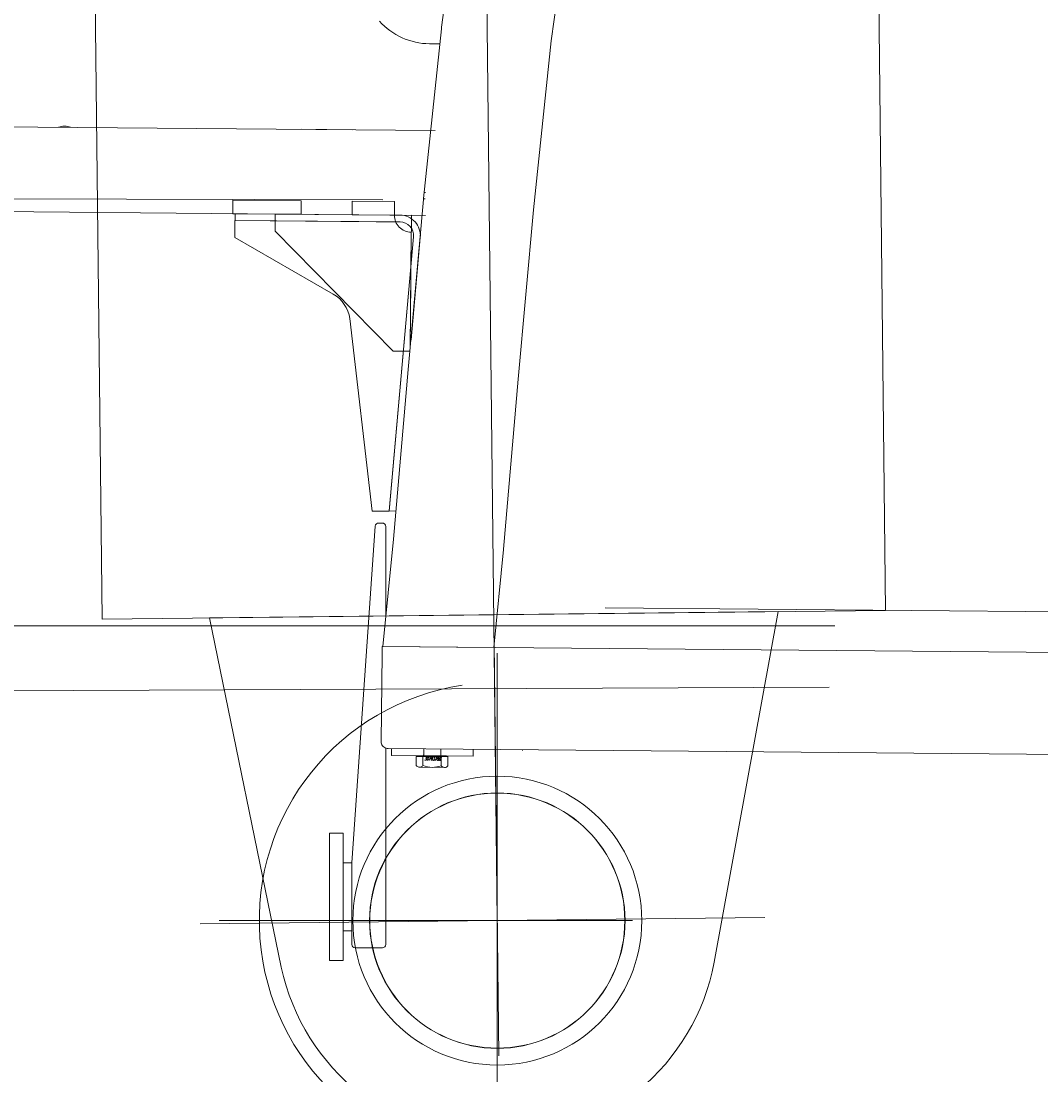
# Model space of a CAD drawing. Extents: x 9713 to 74602, y 19909 to 104081.
# Tile 8 of 25: x 60730 to 61330, y 22375 to 22996. Entities that reach past the tile are written whole.
import ezdxf
from ezdxf.enums import TextEntityAlignment as Align

# ---------------------------------------------------------------- set-up
doc = ezdxf.new("R2010")
doc.units = 0
doc.header["$LTSCALE"] = 100
doc.header["$MEASUREMENT"] = 0
doc.linetypes.add('CENTER', pattern=[50.5, 30, -9, 2.5, -9])
doc.layers.add('11', color=7, linetype='Continuous')
doc.styles.get("Standard").update_dxf_attribs({"font": 'txt', "bigfont": 'bigfont'})

# ---------------------------------------------------------------- blocks, each defined once
blk = doc.blocks.new('*G9')
at = {"layer": '11', "color": 7, "linetype": 'CENTER', "lineweight": 9}
for p, q in [((61009.84, 22466.11), (60965.78, 26410.86)), ((61008.01, 22629.63), (61010.73, 22386.53)), ((61167.26, 22467.87), (60834.96, 22464.15))]:
    blk.add_line(p, q, dxfattribs=at)
at = {"layer": '11', "color": 7, "linetype": 'Continuous', "lineweight": 9}
for p, q in [((61198.94, 26173.45), (61238.31, 22648.67)), ((60777.34, 22643.52), (60737.96, 26168.3)), ((61238.31, 22648.67), (60777.34, 22643.52)), ((61175.09, 22647.96), (60840.57, 22644.23)), ((60840.57, 22644.23), (60882.75, 22438.75)), ((61137.51, 22441.6), (61175.09, 22647.96))]:
    blk.add_line(p, q, dxfattribs=at)
for radius in [75.15, 75.03]:
    blk.add_circle((61009.84, 22466.11), radius, dxfattribs=at)
blk.add_arc((61009.84, 22466.11), 130, -167.85478, -10.86897, dxfattribs=at)
blk = doc.blocks.new('*G43')
at = {"layer": '11', "color": 7, "linetype": 'Continuous', "lineweight": 9}
for p, q in [((60977.06, 22992.01), (60990.41, 23091.9)), ((61041.62, 22983.79), (61054.79, 23082.96)), ((60966.51, 22891), (60977.01, 22990.91)), ((60969.99, 22982.15), (60976.08, 22982.15)), ((61031.2, 22884.4), (61041.62, 22983.79)), ((60454.75, 22935.63), (60973.27, 22931.12)), ((60924.74, 22931.54), (60894.74, 22931.8)), ((60942.45, 22890.22), (60469.56, 22891.54)), ((60967.67, 22894.54), (60967.17, 22894.54)), ((60967.17, 22894.54), (60967.67, 22894.54)), ((60967.67, 22894.54), (60967.17, 22894.54)), ((60967.17, 22894.54), (60967.67, 22894.54)), ((60967.56, 22881.17), (60454.32, 22885.63)), ((60854.3, 22882.15), (60854.3, 22890.15)), ((60854.3, 22890.15), (60894.37, 22889.8)), ((60894.37, 22889.8), (60894.37, 22881.8)), ((60949.3, 22889.32), (60924.37, 22889.54)), ((60924.37, 22889.54), (60924.37, 22881.54)), ((60949.3, 22881.32), (60949.3, 22889.32)), ((60957.41, 22790.52), (60966.48, 22890.45)), ((60967.33, 22890.89), (60966.55, 22890.89)), ((60894.37, 22881.8), (60854.3, 22882.15)), ((60952.68, 22881.29), (60855.64, 22882.14)), ((60855.64, 22882.14), (60855.64, 22878.14)), ((60879.22, 22871.93), (60879.22, 22881.93)), ((60879.22, 22881.93), (60949.3, 22881.32)), ((60924.37, 22881.54), (60949.3, 22881.32)), ((60959.3, 22881.24), (60958.62, 22803.1)), ((60967.56, 22881.17), (60959.3, 22881.24)), ((61022.16, 22784.74), (61031.2, 22884.4)), ((60855.51, 22868.14), (60855.51, 22878.14)), ((60855.51, 22878.14), (60938.61, 22877.42)), ((60855.64, 22878.14), (60952.65, 22877.29)), ((60938.61, 22877.42), (60952.65, 22877.29)), ((60913.3, 22834.84), (60855.51, 22868.14)), ((60948.61, 22801.33), (60879.22, 22871.93)), ((60960.55, 22868.59), (60946.19, 22707.04)), ((60960.55, 22868.59), (60946.22, 22707.35)), ((60959.21, 22871.24), (60958.62, 22803.1)), ((60959.16, 22807.83), (60964.53, 22868.23)), ((60936.19, 22707.12), (60923.1, 22820.49)), ((60958.62, 22801.24), (60948.61, 22801.33)), ((60948.75, 22690.61), (60957.41, 22790.52)), ((61013.48, 22684.81), (61022.16, 22784.74)), ((60946.19, 22707.04), (60936.19, 22707.12)), ((60946.22, 22707.35), (60950.08, 22707.01)), ((60940.08, 22700.11), (60942.21, 22700.11)), ((60924.21, 22500.11), (60938.08, 22698.25)), ((60944.21, 22698.11), (60944.21, 22646.19)), ((60942.54, 22627.37), (60948.75, 22690.61)), ((61007.78, 22626.8), (61013.47, 22684.59)), ((61073.26, 22650.24), (62658.21, 22636.45)), ((60942.06, 22623.38), (60942.06, 22627.38)), ((60942.06, 22627.38), (62674.99, 22612.3)), ((60942.19, 22627.38), (61007.78, 22626.8)), ((60941.57, 22571.38), (60942.06, 22623.38)), ((60944.21, 22567.36), (60944.21, 22480.11)), ((62734.47, 22551.78), (60945.57, 22567.34)), ((60947.53, 22563.33), (60947.57, 22567.33)), ((60995.57, 22562.91), (60947.53, 22563.33)), ((60980.83, 22562.64), (60962.18, 22562.8)), ((60962.18, 22562.8), (60962.18, 22557.42)), ((60963.03, 22562.79), (60963.03, 22563.19)), ((60963.03, 22563.19), (60980.03, 22563.04)), ((60966.53, 22563.66), (60966.53, 22567.16)), ((60976.57, 22567.07), (60976.57, 22563.57)), ((60980.03, 22563.04), (60980.03, 22562.64)), ((60995.57, 22566.91), (60995.57, 22562.91)), ((61024.57, 22566.27), (61024.57, 22566.66)), ((60966.11, 22557.38), (60966.11, 22562.76)), ((60976.86, 22557.29), (60976.86, 22562.67)), ((60980.83, 22557.25), (60980.83, 22562.64)), ((60964.11, 22556.38), (60978.84, 22556.25)), ((60919.21, 22517.61), (60911.21, 22517.61)), ((60911.21, 22517.61), (60911.21, 22442.61)), ((60919.21, 22517.61), (60911.21, 22517.61)), ((60911.21, 22517.61), (60911.21, 22510.11)), ((60919.21, 22442.61), (60919.21, 22517.61)), ((60919.21, 22442.61), (60919.21, 22517.61)), ((60919.21, 22460.11), (60919.21, 22500.11)), ((60919.21, 22500.11), (60924.21, 22500.11)), ((60924.21, 22460.11), (60924.21, 22500.11)), ((60944.21, 22480.11), (60944.21, 22452.11)), ((60924.21, 22460.11), (60919.21, 22460.11)), ((60924.21, 22452.11), (60924.21, 22460.11)), ((60911.21, 22450.11), (60911.21, 22442.61)), ((60942.21, 22450.11), (60926.21, 22450.11)), ((60911.21, 22442.61), (60919.21, 22442.61)), ((60911.21, 22442.61), (60919.21, 22442.61))]:
    blk.add_line(p, q, dxfattribs=at)
for points in [[(60977.01, 22990.91), (60977.02, 22991.02), (60977.03, 22991.13), (60977.04, 22991.24), (60977.04, 22991.35), (60977.05, 22991.46), (60977.06, 22991.57), (60977.06, 22991.68), (60977.06, 22991.79), (60977.06, 22991.9), (60977.06, 22992.01)], [(60966.48, 22890.45), (60966.51, 22891)], [(61013.47, 22684.59), (61013.48, 22684.81)], [(60945.57, 22567.34), (60944.99, 22567.39), (60944.4, 22567.53), (60943.81, 22567.77), (60943.25, 22568.11), (60942.74, 22568.54), (60942.32, 22569.05), (60941.98, 22569.61), (60941.75, 22570.2), (60941.61, 22570.8), (60941.57, 22571.38)], [(60966.03, 22563.17), (60966.11, 22563.17), (60966.18, 22563.19), (60966.25, 22563.22), (60966.32, 22563.26), (60966.39, 22563.31), (60966.44, 22563.37), (60966.48, 22563.44), (60966.51, 22563.51), (60966.53, 22563.59), (60966.53, 22563.66)], [(60976.57, 22563.57), (60976.57, 22563.5), (60976.58, 22563.43), (60976.61, 22563.35), (60976.64, 22563.28), (60976.69, 22563.22), (60976.75, 22563.17), (60976.82, 22563.13), (60976.89, 22563.1), (60976.96, 22563.08), (60977.03, 22563.07)], [(60962.18, 22557.42), (60962.48, 22557.07), (60962.84, 22556.79), (60963.24, 22556.58), (60963.68, 22556.45), (60964.13, 22556.4), (60964.58, 22556.44), (60965.03, 22556.56), (60965.44, 22556.76), (60965.8, 22557.04), (60966.11, 22557.38)]]:
    blk.add_lwpolyline(points, dxfattribs=at)
for centre, radius, start, end in [((60970.33, 23022.15), 40, -138.24286, -90.49466), ((60755.2, 22924.48), 9.24, 89.99258, 112.02008), ((60755.2, 22924.47), 9.25, 67.00654, 90), ((60959.3, 22881.24), 10, 179.49878, -90.49069), ((60952.58, 22869.3), 12, -5.07516, 89.50378), ((60952.58, 22869.29), 8, -5.06973, 89.50378), ((60952.58, 22869.3), 8, -5.07663, 89.5105), ((60903.31, 22817.51), 20.01, 8.57547, 60.04365), ((60940.08, 22698.11), 2, 89.9999, 176.00777), ((60942.21, 22698.11), 2, 0, 90), ((60971.6, 22571.04), 14.72, -111.90573, -69.0972), ((60978.86, 22558.71), 2.45, -144.62723, -36.38324), ((60926.21, 22452.11), 2, 179.94751, -90), ((60942.21, 22452.11), 2, -89.99344, 0)]:
    blk.add_arc(centre, radius, start, end, dxfattribs=at)
at = {"layer": '11', "color": 7, "linetype": 'Continuous', "lineweight": 9, "oblique": 15, "width": 0.675}
blk.add_text('30763799', height=1.75, rotation=359.50164, dxfattribs=at).set_placement((60966.93, 22559.97), align=Align.BOTTOM_LEFT)
blk = doc.blocks.new('*G41')
at = {"layer": '11', "color": 7, "linetype": 'Continuous', "lineweight": 9}
for p, q in [((61208.43, 22639.57), (60349.05, 22639.57)), ((60301.37, 22599.57), (61205.11, 22603.44))]:
    blk.add_line(p, q, dxfattribs=at)
at = {"layer": '11', "color": 7, "linetype": 'CENTER', "lineweight": 9}
for p, q in [((61009.84, 22623.54), (61009.84, 22291.22)), ((60846.3, 22466.11), (61089.42, 22466.11))]:
    blk.add_line(p, q, dxfattribs=at)
at = {"layer": '11', "color": 7, "linetype": 'Continuous', "lineweight": 9}
for radius in [85, 75.15, 75.03]:
    blk.add_circle((61009.84, 22466.11), radius, dxfattribs=at)
for radius, start, end in [(140.01, 98.45744, -175.77328), (140, -175.77092, -89.99988)]:
    blk.add_arc((61009.83, 22466.11), radius, start, end, dxfattribs=at)
at = {"color": 7, "linetype": 'Continuous', "lineweight": 9}
blk.add_blockref('*G43', (0, 0), dxfattribs=at)

msp = doc.modelspace()

# ---------------------------------------------------------------- block references
at = {"color": 7, "linetype": 'Continuous', "lineweight": 9}
for name in ['*G9', '*G41']:
    msp.add_blockref(name, (0, 0), dxfattribs=at)

doc.saveas('drawing.dxf')
